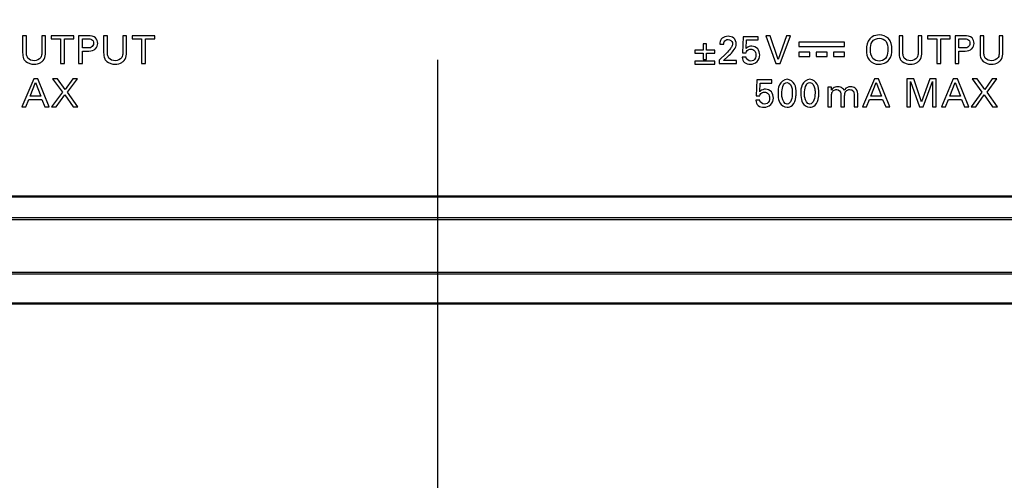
# Model space of a CAD drawing. Header units: inches. Extents: x 0 to 34, y 0 to 22.
# Tile 18 of 124: x 9.514 to 10.704, y 4.738 to 5.296. Entities that reach past the tile are written whole.
import ezdxf

# ---------------------------------------------------------------- set-up
doc = ezdxf.new("R2010")
doc.units = ezdxf.units.IN
doc.header["$LTSCALE"] = 1.87
doc.header["$MEASUREMENT"] = 0
doc.layers.get('0').update_dxf_attribs({"linetype": 'CONTINUOUS'})
doc.layers.add('DIMENSIONS', color=7, linetype='CONTINUOUS')
doc.styles.get("Standard").update_dxf_attribs({"font": 'txt', "width": 0.8})
doc.dimstyles.new('DIMSTYLE_2', dxfattribs={"dimtxt": 0.125, "dimasz": 0.18, "dimexe": 0.125, "dimexo": 0.0625, "dimgap": 0.09, "dimtad": 0, "dimtih": 1, "dimtoh": 1, "dimdec": 3, "dimlfac": 1.333333, "dimzin": 4, "dimdsep": 46, "dimtxsty": 'STANDARD', "dimblk": '_FILLED', "dimblk1": '_FILLED', "dimblk2": '_FILLED', "dimcen": 0.09, "dimadec": 0, "dimazin": 0, "dimtp": 0.001, "dimtm": 0.001, "dimtfac": 1, "dimtdec": 3, "dimtofl": 0, "dimtmove": 0, "dimatfit": 3, "dimldrblk": '_FILLED', "dimfxl": 1, "dimtolj": 1, "dimtzin": 4, "dimarcsym": 0})

# ---------------------------------------------------------------- blocks, each defined once
blk = doc.blocks.new('*D7')
at = {"layer": 'DIMENSIONS', "color": 2, "linetype": 'CONTINUOUS'}
blk.add_line((10.0189, 5.2472), (10.0189, 4.1817), dxfattribs=at)
at = {"layer": 'DIMENSIONS', "color": 2, "linetype": 'CONTINUOUS', "insert": (9.9564, 4.1192), "char_height": 0.125, "width": 1.425, "attachment_point": 3, "rotation": 90, "line_spacing_factor": 0.9}
blk.add_mtext('4.754{\\Ftxt.shx;\\W1.000000;\\H0.125000; }[120.74]', dxfattribs=at)
blk = doc.blocks.new('_FILLED')
at = {"color": 0, "linetype": 'BYBLOCK'}
blk.add_solid([(0, 0), (-1, 0.1736), (-1, -0.1736)], dxfattribs=at)
blk = doc.blocks.new('*D8')
at = {"layer": 'DIMENSIONS', "color": 2, "linetype": 'CONTINUOUS'}
blk.add_line((11.436, 5.1417), (11.436, 4.1817), dxfattribs=at)
at = {"layer": 'DIMENSIONS', "color": 2, "linetype": 'CONTINUOUS', "insert": (11.3735, 4.1192), "char_height": 0.125, "width": 1.425, "attachment_point": 3, "rotation": 90, "line_spacing_factor": 0.9}
blk.add_mtext('6.643{\\Ftxt.shx;\\W1.000000;\\H0.125000; }[168.73]', dxfattribs=at)
blk = doc.blocks.new('*D9')
at = {"layer": 'DIMENSIONS', "color": 2, "linetype": 'CONTINUOUS'}
blk.add_line((11.9985, 5.1417), (11.9985, 4.1817), dxfattribs=at)
at = {"layer": 'DIMENSIONS', "color": 2, "linetype": 'CONTINUOUS', "insert": (11.936, 4.1192), "char_height": 0.125, "width": 1.425, "attachment_point": 3, "rotation": 90, "line_spacing_factor": 0.9}
blk.add_mtext('7.393{\\Ftxt.shx;\\W1.000000;\\H0.125000; }[187.78]', dxfattribs=at)
blk = doc.blocks.new('*D10')
at = {"layer": 'DIMENSIONS', "color": 2, "linetype": 'CONTINUOUS'}
blk.add_line((12.561, 5.1417), (12.561, 4.1817), dxfattribs=at)
at = {"layer": 'DIMENSIONS', "color": 2, "linetype": 'CONTINUOUS', "insert": (12.4985, 4.1192), "char_height": 0.125, "width": 1.425, "attachment_point": 3, "rotation": 90, "line_spacing_factor": 0.9}
blk.add_mtext('8.143{\\Ftxt.shx;\\W1.000000;\\H0.125000; }[206.83]', dxfattribs=at)
blk = doc.blocks.new('*D11')
at = {"layer": 'DIMENSIONS', "color": 2, "linetype": 'CONTINUOUS'}
blk.add_line((13.1235, 5.1417), (13.1235, 4.1817), dxfattribs=at)
at = {"layer": 'DIMENSIONS', "color": 2, "linetype": 'CONTINUOUS', "insert": (13.061, 4.1192), "char_height": 0.125, "width": 1.425, "attachment_point": 3, "rotation": 90, "line_spacing_factor": 0.9}
blk.add_mtext('8.893{\\Ftxt.shx;\\W1.000000;\\H0.125000; }[225.88]', dxfattribs=at)
blk = doc.blocks.new('*D12')
at = {"layer": 'DIMENSIONS', "color": 2, "linetype": 'CONTINUOUS'}
blk.add_line((13.9537, 5.1644), (13.9537, 4.1817), dxfattribs=at)
at = {"layer": 'DIMENSIONS', "color": 2, "linetype": 'CONTINUOUS', "insert": (13.8912, 4.1192), "char_height": 0.125, "width": 1.225, "attachment_point": 3, "rotation": 90, "line_spacing_factor": 0.9}
blk.add_mtext('10.000{\\Ftxt.shx;\\W1.000000;\\H0.125000; }[254]', dxfattribs=at)

msp = doc.modelspace()

# ---------------------------------------------------------------- linework, layer by layer
at = {"color": 7, "linetype": 'CONTINUOUS'}
for p, q in [((9.52208, 5.27646), (9.51739, 5.27646)), ((9.51739, 5.27646), (9.51739, 5.25583)), ((9.52208, 5.2555), (9.52208, 5.27646)), ((9.54501, 5.27646), (9.54046, 5.27646)), ((9.54046, 5.27646), (9.54046, 5.25569)), ((9.54501, 5.2556), (9.54501, 5.27646)), ((9.57923, 5.27646), (9.55189, 5.27646)), ((9.55189, 5.27646), (9.55189, 5.27247)), ((9.57923, 5.27247), (9.57923, 5.27646)), ((9.59643, 5.27646), (9.58508, 5.27646)), ((9.58508, 5.27646), (9.58508, 5.24261)), ((9.62005, 5.27646), (9.61536, 5.27646)), ((9.61536, 5.27646), (9.61536, 5.25583)), ((9.62005, 5.2555), (9.62005, 5.27646)), ((9.64298, 5.27646), (9.63843, 5.27646)), ((9.63843, 5.27646), (9.63843, 5.25569)), ((9.64298, 5.2556), (9.64298, 5.27646)), ((9.6772, 5.27646), (9.64986, 5.27646)), ((9.64986, 5.27646), (9.64986, 5.27247)), ((9.6772, 5.27247), (9.6772, 5.27646)), ((10.38863, 5.27505), (10.38778, 5.25574)), ((10.40687, 5.27505), (10.38863, 5.27505)), ((10.40687, 5.27126), (10.40687, 5.27505)), ((10.42135, 5.27646), (10.41614, 5.27646)), ((10.41614, 5.27646), (10.4282, 5.24261)), ((10.43097, 5.24753), (10.42135, 5.27646)), ((10.44109, 5.27646), (10.43097, 5.24753)), ((10.43336, 5.24261), (10.44583, 5.27646)), ((10.44583, 5.27646), (10.44109, 5.27646)), ((10.58171, 5.27646), (10.57702, 5.27646)), ((10.57702, 5.27646), (10.57702, 5.25583)), ((10.58171, 5.2555), (10.58171, 5.27646)), ((10.60464, 5.27646), (10.60008, 5.27646)), ((10.60008, 5.27646), (10.60008, 5.25569)), ((10.60464, 5.2556), (10.60464, 5.27646)), ((10.63885, 5.27646), (10.61152, 5.27646)), ((10.61152, 5.27646), (10.61152, 5.27247)), ((10.63885, 5.27247), (10.63885, 5.27646)), ((10.65605, 5.27646), (10.64471, 5.27646)), ((10.64471, 5.27646), (10.64471, 5.24261)), ((10.67967, 5.27646), (10.67498, 5.27646)), ((10.67498, 5.27646), (10.67498, 5.25583)), ((10.67967, 5.2555), (10.67967, 5.27646)), ((10.7026, 5.27646), (10.69806, 5.27646)), ((10.69806, 5.27646), (10.69806, 5.25569)), ((10.7026, 5.2556), (10.7026, 5.27646)), ((9.55189, 5.27247), (9.56324, 5.27247)), ((9.56324, 5.27247), (9.56324, 5.24261)), ((9.56788, 5.27247), (9.57923, 5.27247)), ((9.56788, 5.24261), (9.56788, 5.27247)), ((9.58977, 5.27266), (9.59634, 5.27266)), ((9.58977, 5.2616), (9.58977, 5.27266)), ((9.64986, 5.27247), (9.66121, 5.27247)), ((9.66121, 5.27247), (9.66121, 5.24261)), ((9.66585, 5.27247), (9.6772, 5.27247)), ((9.66585, 5.24261), (9.66585, 5.27247)), ((10.34415, 5.26676), (10.34021, 5.26676)), ((10.34021, 5.26676), (10.34021, 5.25888)), ((10.34415, 5.25888), (10.34415, 5.26676)), ((10.36023, 5.26619), (10.36515, 5.26619)), ((10.39206, 5.26076), (10.39267, 5.27126)), ((10.39267, 5.27126), (10.40687, 5.27126)), ((10.51119, 5.26872), (10.45587, 5.26872)), ((10.45587, 5.26872), (10.45587, 5.26352)), ((10.45587, 5.26352), (10.51119, 5.26352)), ((10.51119, 5.26352), (10.51119, 5.26872)), ((10.61152, 5.27247), (10.62286, 5.27247)), ((10.62286, 5.27247), (10.62286, 5.24261)), ((10.62751, 5.27247), (10.63885, 5.27247)), ((10.62751, 5.24261), (10.62751, 5.27247)), ((10.64939, 5.27266), (10.65596, 5.27266)), ((10.64939, 5.2616), (10.64939, 5.27266)), ((9.59535, 5.2616), (9.58977, 5.2616)), ((9.58977, 5.25766), (9.59526, 5.25766)), ((9.58977, 5.24261), (9.58977, 5.25766)), ((10.34021, 5.25888), (10.33023, 5.25888)), ((10.33023, 5.25888), (10.33023, 5.25527)), ((10.33023, 5.25527), (10.34021, 5.25527)), ((10.34021, 5.25527), (10.34021, 5.24749)), ((10.35413, 5.25888), (10.34415, 5.25888)), ((10.34415, 5.25527), (10.35413, 5.25527)), ((10.34415, 5.24749), (10.34415, 5.25527)), ((10.35413, 5.25527), (10.35413, 5.25888)), ((10.36824, 5.25522), (10.35976, 5.24688)), ((10.36496, 5.24631), (10.37063, 5.2517)), ((10.39224, 5.2503), (10.38737, 5.2503)), ((10.38778, 5.25574), (10.39206, 5.25574)), ((10.46938, 5.25637), (10.45587, 5.25637)), ((10.45587, 5.25637), (10.45587, 5.25117)), ((10.45587, 5.25117), (10.46938, 5.25117)), ((10.46938, 5.25117), (10.46938, 5.25637)), ((10.49027, 5.25637), (10.47678, 5.25637)), ((10.47678, 5.25637), (10.47678, 5.25117)), ((10.47678, 5.25117), (10.49027, 5.25117)), ((10.49027, 5.25117), (10.49027, 5.25637)), ((10.51119, 5.25637), (10.4977, 5.25637)), ((10.4977, 5.25637), (10.4977, 5.25117)), ((10.4977, 5.25117), (10.51119, 5.25117)), ((10.51119, 5.25117), (10.51119, 5.25637)), ((10.65497, 5.2616), (10.64939, 5.2616)), ((10.64939, 5.25766), (10.65488, 5.25766)), ((10.64939, 5.24261), (10.64939, 5.25766)), ((9.56324, 5.24261), (9.56788, 5.24261)), ((9.58508, 5.24261), (9.58977, 5.24261)), ((9.66121, 5.24261), (9.66585, 5.24261)), ((10.35413, 5.24561), (10.33023, 5.24561)), ((10.33023, 5.24561), (10.33023, 5.242)), ((10.33023, 5.242), (10.35413, 5.242)), ((10.34021, 5.24749), (10.34415, 5.24749)), ((10.35413, 5.242), (10.35413, 5.24561)), ((10.35976, 5.24688), (10.35976, 5.24261)), ((10.35976, 5.24261), (10.38039, 5.24261)), ((10.38039, 5.24631), (10.36496, 5.24631)), ((10.38039, 5.24261), (10.38039, 5.24631)), ((10.4282, 5.24261), (10.43336, 5.24261)), ((10.62286, 5.24261), (10.62751, 5.24261)), ((10.64471, 5.24261), (10.64939, 5.24261)), ((9.5308, 5.22438), (9.51655, 5.19052)), ((9.52654, 5.20314), (9.5331, 5.21974)), ((9.53582, 5.22438), (9.5308, 5.22438)), ((9.5331, 5.21974), (9.53934, 5.20314)), ((9.54951, 5.19052), (9.53582, 5.22438)), ((9.55967, 5.22438), (9.55367, 5.22438)), ((9.55367, 5.22438), (9.5654, 5.20825)), ((9.56882, 5.21134), (9.55967, 5.22438)), ((9.57796, 5.22438), (9.56882, 5.21134)), ((9.57159, 5.20815), (9.58364, 5.22438)), ((9.58364, 5.22438), (9.57796, 5.22438)), ((10.40516, 5.22297), (10.40431, 5.20365)), ((10.4234, 5.22297), (10.40516, 5.22297)), ((10.40858, 5.20867), (10.40919, 5.21918)), ((10.40919, 5.21918), (10.4234, 5.21918)), ((10.4234, 5.21918), (10.4234, 5.22297)), ((10.54728, 5.22438), (10.53303, 5.19052)), ((10.54302, 5.20314), (10.54958, 5.21974)), ((10.55229, 5.22438), (10.54728, 5.22438)), ((10.54958, 5.21974), (10.55581, 5.20314)), ((10.56599, 5.19052), (10.55229, 5.22438)), ((10.59481, 5.22438), (10.58651, 5.22438)), ((10.58651, 5.22438), (10.58651, 5.19052)), ((10.59106, 5.22081), (10.60175, 5.19052)), ((10.59106, 5.19052), (10.59106, 5.22081)), ((10.60438, 5.19648), (10.59481, 5.22438)), ((10.61417, 5.22438), (10.60438, 5.19648)), ((10.60621, 5.19052), (10.61732, 5.221)), ((10.62191, 5.22438), (10.61417, 5.22438)), ((10.61732, 5.221), (10.61732, 5.19052)), ((10.62191, 5.19052), (10.62191, 5.22438)), ((10.64263, 5.22438), (10.62836, 5.19052)), ((10.63835, 5.20314), (10.64492, 5.21974)), ((10.64764, 5.22438), (10.64263, 5.22438)), ((10.64492, 5.21974), (10.65116, 5.20314)), ((10.66133, 5.19052), (10.64764, 5.22438)), ((10.6715, 5.22438), (10.66549, 5.22438)), ((10.66549, 5.22438), (10.67721, 5.20825)), ((10.68064, 5.21134), (10.6715, 5.22438)), ((10.68979, 5.22438), (10.68064, 5.21134)), ((10.68341, 5.20815), (10.69545, 5.22438)), ((10.69545, 5.22438), (10.68979, 5.22438)), ((9.53934, 5.20314), (9.52654, 5.20314)), ((9.5654, 5.20825), (9.55227, 5.19052)), ((9.55794, 5.19052), (9.56825, 5.20506)), ((9.56825, 5.20506), (9.57834, 5.19052)), ((9.58425, 5.19052), (9.57159, 5.20815)), ((10.40431, 5.20365), (10.40858, 5.20365)), ((10.49539, 5.21406), (10.49093, 5.21406)), ((10.49093, 5.21406), (10.49102, 5.21092)), ((10.49102, 5.21092), (10.49102, 5.19052)), ((10.49539, 5.21064), (10.49539, 5.21406)), ((10.49548, 5.19052), (10.49548, 5.20389)), ((10.50683, 5.20609), (10.50683, 5.19052)), ((10.51129, 5.19052), (10.51129, 5.2037)), ((10.52263, 5.20562), (10.52263, 5.19052)), ((10.52709, 5.19052), (10.52709, 5.20633)), ((10.55581, 5.20314), (10.54302, 5.20314)), ((10.65116, 5.20314), (10.63835, 5.20314)), ((10.67721, 5.20825), (10.66409, 5.19052)), ((10.66976, 5.19052), (10.68008, 5.20506)), ((10.68008, 5.20506), (10.69016, 5.19052)), ((10.69606, 5.19052), (10.68341, 5.20815)), ((9.52138, 5.19052), (9.52504, 5.19934)), ((9.52504, 5.19934), (9.54074, 5.19934)), ((9.54074, 5.19934), (9.5444, 5.19052)), ((10.40876, 5.19822), (10.40389, 5.19822)), ((10.53786, 5.19052), (10.54151, 5.19934)), ((10.54151, 5.19934), (10.55722, 5.19934)), ((10.55722, 5.19934), (10.56088, 5.19052)), ((10.6332, 5.19052), (10.63686, 5.19934)), ((10.63686, 5.19934), (10.65256, 5.19934)), ((10.65256, 5.19934), (10.65622, 5.19052)), ((9.51655, 5.19052), (9.52138, 5.19052)), ((9.5444, 5.19052), (9.54951, 5.19052)), ((9.55227, 5.19052), (9.55794, 5.19052)), ((9.57834, 5.19052), (9.58425, 5.19052)), ((10.49102, 5.19052), (10.49548, 5.19052)), ((10.50683, 5.19052), (10.51129, 5.19052)), ((10.52263, 5.19052), (10.52709, 5.19052)), ((10.53303, 5.19052), (10.53786, 5.19052)), ((10.56088, 5.19052), (10.56599, 5.19052)), ((10.58651, 5.19052), (10.59106, 5.19052)), ((10.60175, 5.19052), (10.60621, 5.19052)), ((10.61732, 5.19052), (10.62191, 5.19052)), ((10.62836, 5.19052), (10.6332, 5.19052)), ((10.65622, 5.19052), (10.66133, 5.19052)), ((10.66409, 5.19052), (10.66976, 5.19052)), ((10.69016, 5.19052), (10.69606, 5.19052)), ((6.85874, 5.08246), (13.54874, 5.08246)), ((6.85874, 5.08136), (13.54874, 5.08136)), ((13.54874, 5.05616), (6.85874, 5.05616)), ((13.54874, 5.05344), (6.85874, 5.05344)), ((6.45744, 4.99046), (13.95003, 4.99046)), ((6.75374, 4.98837), (13.65374, 4.98837)), ((13.65374, 4.9526), (6.75374, 4.9526)), ((13.91063, 4.95174), (6.49684, 4.95174))]:
    msp.add_line(p, q, dxfattribs=at)
for points in [[(9.60566, 5.27374), (9.60349, 5.2761), (9.59964, 5.27646), (9.59643, 5.27646)], [(10.37026, 5.27566), (10.36779, 5.27566), (10.3651, 5.27493), (10.36323, 5.27332)], [(10.66529, 5.27374), (10.66311, 5.2761), (10.65926, 5.27646), (10.65605, 5.27646)], [(9.60548, 5.26057), (9.60716, 5.26225), (9.60815, 5.2648), (9.60815, 5.26718)], [(9.60815, 5.26718), (9.60815, 5.26952), (9.6073, 5.27207), (9.60566, 5.27374)], [(10.54191, 5.27281), (10.53869, 5.26934), (10.53755, 5.26403), (10.53755, 5.2593)], [(10.66511, 5.26057), (10.66678, 5.26225), (10.66777, 5.2648), (10.66777, 5.26718)], [(10.66777, 5.26718), (10.66777, 5.26952), (10.66692, 5.27207), (10.66529, 5.27374)], [(10.37326, 5.2608), (10.37177, 5.25879), (10.37003, 5.25697), (10.36824, 5.25522)], [(10.39206, 5.25574), (10.39236, 5.25672), (10.39282, 5.25773), (10.39355, 5.25846)], [(10.39763, 5.2457), (10.39527, 5.2457), (10.39231, 5.24794), (10.39224, 5.2503)], [(10.39355, 5.25846), (10.39465, 5.25956), (10.39636, 5.26015), (10.39792, 5.26015)], [(10.54548, 5.24889), (10.54315, 5.25177), (10.54248, 5.25588), (10.54248, 5.25958)], [(9.53132, 5.24608), (9.52851, 5.24608), (9.52527, 5.24716), (9.52358, 5.24941)], [(9.62929, 5.24608), (9.62648, 5.24608), (9.62324, 5.24716), (9.62155, 5.24941)], [(10.55297, 5.2458), (10.55027, 5.2458), (10.54717, 5.24678), (10.54548, 5.24889)], [(10.56048, 5.24889), (10.55874, 5.24682), (10.55568, 5.2458), (10.55297, 5.2458)], [(10.59095, 5.24608), (10.58814, 5.24608), (10.58489, 5.24716), (10.58321, 5.24941)], [(10.68891, 5.24608), (10.6861, 5.24608), (10.68286, 5.24716), (10.68118, 5.24941)], [(10.4353, 5.20661), (10.4353, 5.21152), (10.43681, 5.21988), (10.44172, 5.21988)], [(10.46277, 5.20661), (10.46277, 5.21152), (10.46427, 5.21988), (10.46918, 5.21988)], [(10.40858, 5.20365), (10.40888, 5.20464), (10.40935, 5.20564), (10.41008, 5.20637)], [(10.41008, 5.20637), (10.41118, 5.20748), (10.41288, 5.20806), (10.41444, 5.20806)], [(10.44801, 5.2067), (10.44801, 5.20189), (10.44644, 5.19376), (10.44163, 5.19376)], [(10.47547, 5.2067), (10.47547, 5.20189), (10.4739, 5.19376), (10.46909, 5.19376)], [(10.49548, 5.20389), (10.49548, 5.20552), (10.49556, 5.20735), (10.49652, 5.20867)], [(10.50167, 5.21125), (10.50411, 5.21125), (10.50683, 5.20853), (10.50683, 5.20609)], [(10.51129, 5.2037), (10.51129, 5.20542), (10.51132, 5.20736), (10.51232, 5.20876)], [(10.51733, 5.21125), (10.51898, 5.21125), (10.52089, 5.21054), (10.52184, 5.20919)], [(10.52184, 5.20919), (10.52252, 5.20818), (10.52263, 5.20684), (10.52263, 5.20562)], [(10.41416, 5.19362), (10.4118, 5.19362), (10.40883, 5.19585), (10.40876, 5.19822)], [(10.4329, 5.19526), (10.43441, 5.19221), (10.43817, 5.18987), (10.44158, 5.18987)], [(10.44158, 5.18987), (10.44389, 5.18987), (10.44636, 5.19077), (10.44805, 5.19236)], [(10.46037, 5.19526), (10.46188, 5.19221), (10.46564, 5.18987), (10.46904, 5.18987)], [(10.46904, 5.18987), (10.47136, 5.18987), (10.47384, 5.19077), (10.47552, 5.19236)]]:
    msp.add_open_spline(points, degree=3, dxfattribs=at)
for points, knots in [([(10.38029, 5.26619), (10.38029, 5.26886), (10.3782, 5.27446), (10.37266, 5.27566), (10.37026, 5.27566)], [0, 0, 0, 0, 0.52569, 1, 1, 1, 1]), ([(10.55321, 5.27735), (10.55028, 5.27735), (10.54596, 5.27637), (10.54273, 5.2737), (10.54191, 5.27281)], [0, 0, 0, 0, 0.7070514, 1, 1, 1, 1]), ([(10.5685, 5.25986), (10.5685, 5.26443), (10.56664, 5.27411), (10.55721, 5.27735), (10.55321, 5.27735)], [0, 0, 0, 0, 0.5326773, 1, 1, 1, 1]), ([(9.60318, 5.26737), (9.60318, 5.26548), (9.60103, 5.26146), (9.59706, 5.2616), (9.59535, 5.2616)], [0, 0, 0, 0, 0.5245365, 1, 1, 1, 1]), ([(9.59634, 5.27266), (9.5978, 5.27266), (9.60135, 5.2728), (9.60318, 5.26913), (9.60318, 5.26737)], [0, 0, 0, 0, 0.4543437, 1, 1, 1, 1]), ([(10.36323, 5.27332), (10.36162, 5.27193), (10.36034, 5.26927), (10.36024, 5.26668), (10.36023, 5.26619)], [0, 0, 0, 0, 0.8154655, 1, 1, 1, 1]), ([(10.36515, 5.26619), (10.36515, 5.26801), (10.36633, 5.27142), (10.36941, 5.27186), (10.37045, 5.27186)], [0, 0, 0, 0, 0.6369337, 1, 1, 1, 1]), ([(10.37045, 5.27186), (10.37255, 5.27186), (10.3755, 5.2697), (10.37565, 5.26707), (10.37565, 5.26657)], [0, 0, 0, 0, 0.8070843, 1, 1, 1, 1]), ([(10.37565, 5.26657), (10.37565, 5.26517), (10.37487, 5.26308), (10.37367, 5.26137), (10.37326, 5.2608)], [0, 0, 0, 0, 0.6672173, 1, 1, 1, 1]), ([(10.37663, 5.25808), (10.37819, 5.26004), (10.38023, 5.26265), (10.38029, 5.26569), (10.38029, 5.26619)], [0, 0, 0, 0, 0.8321756, 1, 1, 1, 1]), ([(10.3989, 5.26376), (10.39681, 5.26376), (10.39416, 5.26282), (10.39236, 5.26106), (10.39206, 5.26076)], [0, 0, 0, 0, 0.8288119, 1, 1, 1, 1]), ([(10.40861, 5.25307), (10.40861, 5.25567), (10.40723, 5.26138), (10.40156, 5.26376), (10.3989, 5.26376)], [0, 0, 0, 0, 0.4947116, 1, 1, 1, 1]), ([(10.54248, 5.25958), (10.54248, 5.26284), (10.54298, 5.27001), (10.55005, 5.27342), (10.55326, 5.27342)], [0, 0, 0, 0, 0.5034643, 1, 1, 1, 1]), ([(10.55326, 5.27342), (10.55623, 5.27342), (10.56309, 5.27026), (10.56352, 5.26321), (10.56352, 5.25991)], [0, 0, 0, 0, 0.4740143, 1, 1, 1, 1]), ([(10.66281, 5.26737), (10.66281, 5.26548), (10.66066, 5.26147), (10.65669, 5.2616), (10.65497, 5.2616)], [0, 0, 0, 0, 0.5246718, 1, 1, 1, 1]), ([(10.65596, 5.27266), (10.65742, 5.27266), (10.66098, 5.2728), (10.66281, 5.26913), (10.66281, 5.26737)], [0, 0, 0, 0, 0.4541733, 1, 1, 1, 1]), ([(9.51739, 5.25583), (9.51739, 5.25337), (9.51756, 5.25024), (9.51909, 5.2477), (9.51937, 5.2473)], [0, 0, 0, 0, 0.8350691, 1, 1, 1, 1]), ([(9.52358, 5.24941), (9.52281, 5.25049), (9.52216, 5.25262), (9.52208, 5.25472), (9.52208, 5.2555)], [0, 0, 0, 0, 0.6305748, 1, 1, 1, 1]), ([(9.54046, 5.25569), (9.54046, 5.25375), (9.5401, 5.24837), (9.53428, 5.24608), (9.53132, 5.24608)], [0, 0, 0, 0, 0.3959552, 1, 1, 1, 1]), ([(9.54224, 5.2466), (9.54387, 5.24862), (9.54497, 5.25188), (9.54501, 5.25503), (9.54501, 5.2556)], [0, 0, 0, 0, 0.8203067, 1, 1, 1, 1]), ([(9.59526, 5.25766), (9.59822, 5.25766), (9.6022, 5.2578), (9.60502, 5.26012), (9.60548, 5.26057)], [0, 0, 0, 0, 0.8225272, 1, 1, 1, 1]), ([(9.61536, 5.25583), (9.61536, 5.25337), (9.61553, 5.25024), (9.61706, 5.2477), (9.61733, 5.2473)], [0, 0, 0, 0, 0.8350722, 1, 1, 1, 1]), ([(9.62155, 5.24941), (9.62077, 5.25049), (9.62013, 5.25262), (9.62005, 5.25472), (9.62005, 5.2555)], [0, 0, 0, 0, 0.6305733, 1, 1, 1, 1]), ([(9.63843, 5.25569), (9.63843, 5.25375), (9.63807, 5.24837), (9.63225, 5.24608), (9.62929, 5.24608)], [0, 0, 0, 0, 0.3960602, 1, 1, 1, 1]), ([(9.64021, 5.2466), (9.64184, 5.24862), (9.64294, 5.25188), (9.64298, 5.25503), (9.64298, 5.2556)], [0, 0, 0, 0, 0.8203067, 1, 1, 1, 1]), ([(10.37063, 5.2517), (10.37104, 5.25211), (10.37306, 5.25421), (10.37517, 5.25625), (10.37663, 5.25808)], [0, 0, 0, 0, 0.1961833, 1, 1, 1, 1]), ([(10.38737, 5.2503), (10.38746, 5.24798), (10.3896, 5.24305), (10.39467, 5.24186), (10.39702, 5.24186)], [0, 0, 0, 0, 0.4967538, 1, 1, 1, 1]), ([(10.39702, 5.24186), (10.40003, 5.24186), (10.4064, 5.2439), (10.40861, 5.2502), (10.40861, 5.25307)], [0, 0, 0, 0, 0.5127036, 1, 1, 1, 1]), ([(10.40406, 5.25316), (10.40406, 5.25074), (10.4026, 5.24646), (10.3988, 5.2457), (10.39763, 5.2457)], [0, 0, 0, 0, 0.6739406, 1, 1, 1, 1]), ([(10.39792, 5.26015), (10.39953, 5.26015), (10.40325, 5.25877), (10.40406, 5.25496), (10.40406, 5.25316)], [0, 0, 0, 0, 0.4723047, 1, 1, 1, 1]), ([(10.53755, 5.2593), (10.53755, 5.25508), (10.53889, 5.2455), (10.54848, 5.24181), (10.55283, 5.24181)], [0, 0, 0, 0, 0.4921303, 1, 1, 1, 1]), ([(10.55283, 5.24181), (10.55736, 5.24181), (10.56713, 5.24583), (10.5685, 5.25558), (10.5685, 5.25986)], [0, 0, 0, 0, 0.5141401, 1, 1, 1, 1]), ([(10.56352, 5.25991), (10.56352, 5.25917), (10.56338, 5.25537), (10.56244, 5.25128), (10.56048, 5.24889)], [0, 0, 0, 0, 0.1928328, 1, 1, 1, 1]), ([(10.57702, 5.25583), (10.57702, 5.25337), (10.57719, 5.25024), (10.57871, 5.2477), (10.57899, 5.2473)], [0, 0, 0, 0, 0.8352327, 1, 1, 1, 1]), ([(10.58321, 5.24941), (10.58243, 5.25049), (10.58179, 5.25262), (10.58171, 5.25472), (10.58171, 5.2555)], [0, 0, 0, 0, 0.6304921, 1, 1, 1, 1]), ([(10.60008, 5.25569), (10.60008, 5.25375), (10.59972, 5.24837), (10.59391, 5.24608), (10.59095, 5.24608)], [0, 0, 0, 0, 0.3961651, 1, 1, 1, 1]), ([(10.60187, 5.2466), (10.6035, 5.24862), (10.6046, 5.25188), (10.60464, 5.25503), (10.60464, 5.2556)], [0, 0, 0, 0, 0.8203, 1, 1, 1, 1]), ([(10.65488, 5.25766), (10.65785, 5.25766), (10.66182, 5.2578), (10.66465, 5.26012), (10.66511, 5.26057)], [0, 0, 0, 0, 0.8222192, 1, 1, 1, 1]), ([(10.67498, 5.25583), (10.67498, 5.25337), (10.67515, 5.25024), (10.67668, 5.2477), (10.67696, 5.2473)], [0, 0, 0, 0, 0.8349564, 1, 1, 1, 1]), ([(10.68118, 5.24941), (10.6804, 5.25049), (10.67975, 5.25262), (10.67967, 5.25472), (10.67967, 5.2555)], [0, 0, 0, 0, 0.6306577, 1, 1, 1, 1]), ([(10.69806, 5.25569), (10.69806, 5.25375), (10.69769, 5.24837), (10.69188, 5.24608), (10.68891, 5.24608)], [0, 0, 0, 0, 0.3959552, 1, 1, 1, 1]), ([(10.69984, 5.2466), (10.70147, 5.24862), (10.70256, 5.25188), (10.7026, 5.25503), (10.7026, 5.2556)], [0, 0, 0, 0, 0.8203133, 1, 1, 1, 1]), ([(9.51937, 5.2473), (9.52138, 5.24441), (9.52599, 5.24221), (9.53039, 5.24191), (9.53132, 5.24191)], [0, 0, 0, 0, 0.7915175, 1, 1, 1, 1]), ([(9.53132, 5.24191), (9.53413, 5.24191), (9.53839, 5.24286), (9.54147, 5.24563), (9.54224, 5.2466)], [0, 0, 0, 0, 0.6939692, 1, 1, 1, 1]), ([(9.61733, 5.2473), (9.61934, 5.24442), (9.62396, 5.24221), (9.62836, 5.24191), (9.62929, 5.24191)], [0, 0, 0, 0, 0.7914225, 1, 1, 1, 1]), ([(9.62929, 5.24191), (9.6321, 5.24191), (9.63636, 5.24286), (9.63944, 5.24563), (9.64021, 5.2466)], [0, 0, 0, 0, 0.6937888, 1, 1, 1, 1]), ([(10.57899, 5.2473), (10.581, 5.24442), (10.58562, 5.24221), (10.59002, 5.24191), (10.59095, 5.24191)], [0, 0, 0, 0, 0.7912848, 1, 1, 1, 1]), ([(10.59095, 5.24191), (10.59376, 5.24191), (10.59802, 5.24286), (10.6011, 5.24563), (10.60187, 5.2466)], [0, 0, 0, 0, 0.693608, 1, 1, 1, 1]), ([(10.67696, 5.2473), (10.67897, 5.24442), (10.68359, 5.24221), (10.68798, 5.24191), (10.68891, 5.24191)], [0, 0, 0, 0, 0.7915709, 1, 1, 1, 1]), ([(10.68891, 5.24191), (10.69173, 5.24191), (10.69599, 5.24286), (10.69906, 5.24563), (10.69984, 5.2466)], [0, 0, 0, 0, 0.6939692, 1, 1, 1, 1]), ([(10.44167, 5.22363), (10.43782, 5.22363), (10.43072, 5.21747), (10.43079, 5.20989), (10.43079, 5.20637)], [0, 0, 0, 0, 0.5222028, 1, 1, 1, 1]), ([(10.45255, 5.20712), (10.45255, 5.21069), (10.45253, 5.21827), (10.44529, 5.22363), (10.44167, 5.22363)], [0, 0, 0, 0, 0.495908, 1, 1, 1, 1]), ([(10.44172, 5.21988), (10.44501, 5.21988), (10.44818, 5.2132), (10.44801, 5.20848), (10.44801, 5.2067)], [0, 0, 0, 0, 0.6483097, 1, 1, 1, 1]), ([(10.46914, 5.22363), (10.4653, 5.22363), (10.4582, 5.21747), (10.45826, 5.20989), (10.45826, 5.20637)], [0, 0, 0, 0, 0.5222681, 1, 1, 1, 1]), ([(10.48002, 5.20712), (10.48002, 5.21069), (10.47999, 5.21827), (10.47276, 5.22363), (10.46914, 5.22363)], [0, 0, 0, 0, 0.4960782, 1, 1, 1, 1]), ([(10.46918, 5.21988), (10.47247, 5.21988), (10.47565, 5.2132), (10.47547, 5.20848), (10.47547, 5.2067)], [0, 0, 0, 0, 0.6483097, 1, 1, 1, 1]), ([(10.50284, 5.21467), (10.50087, 5.21467), (10.49772, 5.21382), (10.49588, 5.21146), (10.49539, 5.21064)], [0, 0, 0, 0, 0.6745515, 1, 1, 1, 1]), ([(10.51054, 5.21027), (10.50967, 5.21204), (10.50709, 5.21444), (10.50395, 5.21467), (10.50284, 5.21467)], [0, 0, 0, 0, 0.6417587, 1, 1, 1, 1]), ([(10.51846, 5.21467), (10.51587, 5.21467), (10.51245, 5.21331), (10.51079, 5.21069), (10.51054, 5.21027)], [0, 0, 0, 0, 0.8380142, 1, 1, 1, 1]), ([(10.52709, 5.20633), (10.52709, 5.2088), (10.52519, 5.21377), (10.52039, 5.21467), (10.51846, 5.21467)], [0, 0, 0, 0, 0.561696, 1, 1, 1, 1]), ([(10.41542, 5.21167), (10.41334, 5.21167), (10.41069, 5.21073), (10.40888, 5.20898), (10.40858, 5.20867)], [0, 0, 0, 0, 0.8281927, 1, 1, 1, 1]), ([(10.41444, 5.20806), (10.41605, 5.20806), (10.41977, 5.20669), (10.42058, 5.20288), (10.42058, 5.20107)], [0, 0, 0, 0, 0.4723463, 1, 1, 1, 1]), ([(10.42513, 5.20098), (10.42513, 5.20359), (10.42376, 5.2093), (10.41809, 5.21167), (10.41542, 5.21167)], [0, 0, 0, 0, 0.4945863, 1, 1, 1, 1]), ([(10.43079, 5.20637), (10.43079, 5.20325), (10.43111, 5.19935), (10.4326, 5.19585), (10.4329, 5.19526)], [0, 0, 0, 0, 0.8249507, 1, 1, 1, 1]), ([(10.44163, 5.19376), (10.43834, 5.19376), (10.43518, 5.20028), (10.4353, 5.20492), (10.4353, 5.20661)], [0, 0, 0, 0, 0.6605805, 1, 1, 1, 1]), ([(10.44805, 5.19236), (10.4506, 5.19474), (10.45238, 5.20025), (10.45255, 5.2054), (10.45255, 5.20712)], [0, 0, 0, 0, 0.6699095, 1, 1, 1, 1]), ([(10.45826, 5.20637), (10.45826, 5.20325), (10.45858, 5.19935), (10.46008, 5.19585), (10.46037, 5.19526)], [0, 0, 0, 0, 0.824926, 1, 1, 1, 1]), ([(10.46909, 5.19376), (10.46581, 5.19376), (10.46264, 5.20028), (10.46277, 5.20492), (10.46277, 5.20661)], [0, 0, 0, 0, 0.6605805, 1, 1, 1, 1]), ([(10.47552, 5.19236), (10.47807, 5.19475), (10.47985, 5.20025), (10.48002, 5.2054), (10.48002, 5.20712)], [0, 0, 0, 0, 0.6698231, 1, 1, 1, 1]), ([(10.49652, 5.20867), (10.49728, 5.20972), (10.49902, 5.21097), (10.501, 5.21125), (10.50167, 5.21125)], [0, 0, 0, 0, 0.6578933, 1, 1, 1, 1]), ([(10.51232, 5.20876), (10.51306, 5.2098), (10.51477, 5.21101), (10.51669, 5.21125), (10.51733, 5.21125)], [0, 0, 0, 0, 0.6651882, 1, 1, 1, 1]), ([(10.40389, 5.19822), (10.40398, 5.1959), (10.40613, 5.19096), (10.4112, 5.18977), (10.41355, 5.18977)], [0, 0, 0, 0, 0.4964657, 1, 1, 1, 1]), ([(10.41355, 5.18977), (10.41656, 5.18977), (10.42293, 5.19181), (10.42513, 5.19812), (10.42513, 5.20098)], [0, 0, 0, 0, 0.5126386, 1, 1, 1, 1]), ([(10.42058, 5.20107), (10.42058, 5.19866), (10.41913, 5.19438), (10.41533, 5.19362), (10.41416, 5.19362)], [0, 0, 0, 0, 0.6742519, 1, 1, 1, 1])]:
    msp.add_open_spline(points, degree=3, knots=knots, dxfattribs=at)

# ---------------------------------------------------------------- dimensions: what is measured, and where the dimension line sits
at = {"layer": 'DIMENSIONS', "color": 2, "linetype": 'CONTINUOUS'}
for feature_location, offset, origin, picture, middle in [((10.01888, 5.24721), (0, -1.06548), (6.45374, 5.30971), '*D7', (10.01888, 3.40674)), ((13.95374, 5.16438), (0, -0.98265), (6.45374, 5.22688), '*D12', (13.95374, 3.50674)), ((11.43599, 5.14171), (0, -0.95998), (6.45374, 5.20421), '*D8', (11.43599, 3.40674)), ((11.99849, 5.14171), (0, -0.95998), (6.45374, 5.20421), '*D9', (11.99849, 3.40674)), ((12.56099, 5.14171), (0, -0.95998), (6.45374, 5.20421), '*D10', (12.56099, 3.40674)), ((13.12349, 5.14171), (0, -0.95998), (6.45374, 5.20421), '*D11', (13.12349, 3.40674))]:
    dim = msp.add_ordinate_dim(feature_location=feature_location, offset=offset, dtype=1, origin=origin, dimstyle='DIMSTYLE_2', override={"dimtad": 1, "dimtih": 0, "dimtoh": 0}, dxfattribs=at)
    dim.commit()
    dim.dimension.update_dxf_attribs({"geometry": picture, "text_midpoint": middle})

doc.saveas('drawing.dxf')
